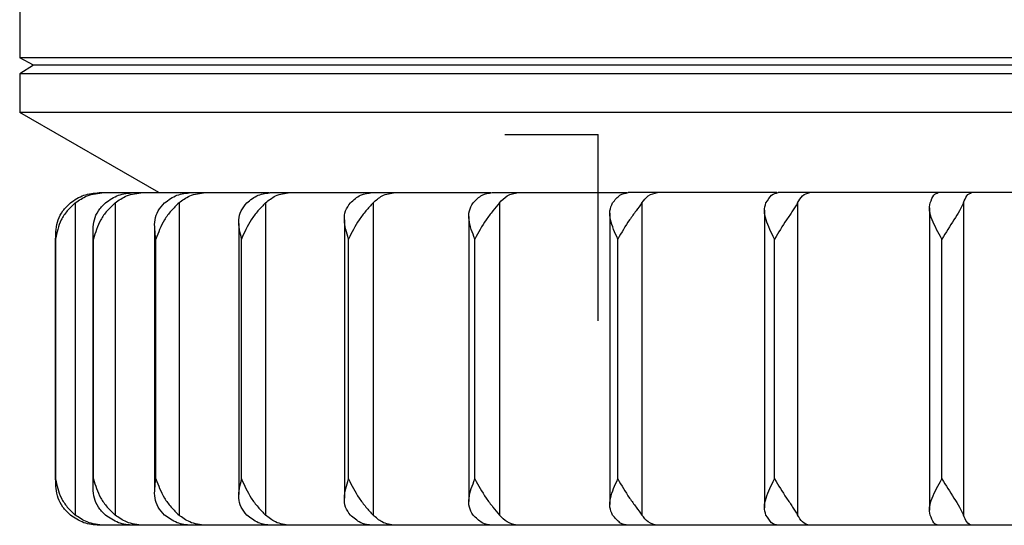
# Model space of a CAD drawing. Header units: millimetres. Extents: x -527 to -209, y 82 to 287.
# Tile 2 of 8: x -319 to -276, y 82 to 104. Entities that reach past the tile are written whole.
import ezdxf

# ---------------------------------------------------------------- set-up
doc = ezdxf.new("R2010")
doc.units = ezdxf.units.MM
doc.header["$PDSIZE"] = -1

msp = doc.modelspace()

# ---------------------------------------------------------------- linework, layer by layer
at = {"color": 7, "linetype": 'Continuous', "lineweight": 25}
for p, q in [((-318.673, 140.669), (-318.673, 102.49)), ((-208.673, 102.49), (-318.673, 102.49)), ((-318.073, 102.169), (-318.673, 102.49)), ((-318.073, 102.169), (-318.673, 101.796)), ((-209.273, 102.169), (-318.073, 102.169)), ((-208.673, 101.796), (-318.673, 101.796)), ((-318.673, 101.796), (-318.673, 100.133)), ((-208.673, 100.133), (-318.673, 100.133)), ((-312.673, 96.669), (-318.673, 100.133)), ((-315.245, 96.669), (-307.929, 96.669)), ((-307.889, 96.669), (-303.483, 96.669)), ((-303.459, 96.669), (-298.346, 96.669)), ((-298.289, 96.669), (-292.477, 96.669)), ((-286.009, 96.669), (-292.415, 96.669)), ((-234.932, 96.669), (-285.955, 96.669)), ((-316.275, 96.226), (-316.275, 82.762)), ((-314.555, 96.226), (-314.555, 82.762)), ((-311.8, 96.226), (-311.8, 82.762)), ((-308.065, 96.226), (-308.065, 82.762)), ((-303.426, 96.226), (-303.426, 82.762)), ((-297.978, 96.226), (-297.978, 82.762)), ((-291.832, 96.226), (-291.832, 82.762)), ((-285.112, 96.226), (-285.112, 82.762)), ((-279.426, 96.014), (-279.426, 82.974)), ((-277.956, 96.226), (-277.956, 82.762)), ((-299.295, 95.639), (-299.295, 83.35)), ((-293.212, 95.779), (-293.212, 83.21)), ((-286.544, 95.909), (-286.544, 83.08)), ((-312.861, 95.17), (-312.861, 83.818)), ((-309.22, 95.338), (-309.22, 83.65)), ((-304.667, 95.5), (-304.667, 83.489)), ((-317.131, 94.832), (-317.131, 84.156)), ((-315.516, 95.001), (-315.516, 83.988)), ((-317.124, 84.319), (-317.124, 94.669)), ((-315.486, 84.319), (-315.486, 94.669)), ((-312.793, 84.319), (-312.793, 94.669)), ((-309.101, 84.319), (-309.101, 94.669)), ((-304.484, 84.319), (-304.484, 94.669)), ((-299.036, 84.319), (-299.036, 94.669)), ((-292.868, 84.319), (-292.868, 94.669)), ((-286.106, 84.319), (-286.106, 94.669)), ((-278.887, 84.319), (-278.887, 94.669)), ((-273.376, 82.319), (-315.245, 82.319))]:
    msp.add_line(p, q, dxfattribs=at)
at = {"color": 7, "linetype": 'Continuous'}
for q in [(-297.738, 99.169), (-293.725, 91.143)]:
    msp.add_line((-293.725, 99.169), q, dxfattribs=at)
at = {"color": 7, "linetype": 'Continuous', "lineweight": 25}
for points, knots in [([(-316.488, 96.226), (-316.3, 96.354), (-315.923, 96.609), (-315.471, 96.649), (-315.245, 96.669)], [0, 0, 0, 0, 0.5, 1, 1, 1, 1]), ([(-316.275, 96.226), (-316.111, 96.34), (-315.738, 96.598), (-315.286, 96.644), (-315.032, 96.669)], [0, 0, 0, 0, 0.43833, 1, 1, 1, 1]), ([(-314.978, 96.226), (-314.795, 96.354), (-314.43, 96.609), (-313.992, 96.649), (-313.773, 96.669)], [0, 0, 0, 0, 0.5, 1, 1, 1, 1]), ([(-314.555, 96.226), (-314.397, 96.34), (-314.035, 96.598), (-313.597, 96.644), (-313.35, 96.669)], [0, 0, 0, 0, 0.43833, 1, 1, 1, 1]), ([(-312.423, 96.226), (-312.25, 96.354), (-311.904, 96.609), (-311.488, 96.649), (-311.281, 96.669)], [0, 0, 0, 0, 0.5, 1, 1, 1, 1]), ([(-311.8, 96.226), (-311.65, 96.34), (-311.307, 96.598), (-310.891, 96.644), (-310.658, 96.669)], [0, 0, 0, 0, 0.4383299, 1, 1, 1, 1]), ([(-308.876, 96.226), (-308.716, 96.354), (-308.395, 96.609), (-308.011, 96.649), (-307.819, 96.669)], [0, 0, 0, 0, 0.5, 1, 1, 1, 1]), ([(-308.065, 96.226), (-307.926, 96.34), (-307.609, 96.598), (-307.224, 96.644), (-307.008, 96.669)], [0, 0, 0, 0, 0.43833, 1, 1, 1, 1]), ([(-304.408, 96.226), (-304.264, 96.354), (-303.977, 96.609), (-303.632, 96.649), (-303.459, 96.669)], [0, 0, 0, 0, 0.5000001, 1, 1, 1, 1]), ([(-303.426, 96.226), (-303.301, 96.34), (-303.016, 96.598), (-302.671, 96.644), (-302.477, 96.669)], [0, 0, 0, 0, 0.43833, 1, 1, 1, 1]), ([(-299.111, 96.226), (-298.987, 96.354), (-298.738, 96.609), (-298.439, 96.649), (-298.289, 96.669)], [0, 0, 0, 0, 0.5, 1, 1, 1, 1]), ([(-297.978, 96.226), (-297.87, 96.34), (-297.623, 96.598), (-297.324, 96.644), (-297.156, 96.669)], [0, 0, 0, 0, 0.43833, 1, 1, 1, 1]), ([(-293.093, 96.226), (-292.991, 96.354), (-292.785, 96.609), (-292.538, 96.649), (-292.415, 96.669)], [0, 0, 0, 0, 0.5, 1, 1, 1, 1]), ([(-291.832, 96.226), (-291.742, 96.34), (-291.539, 96.598), (-291.292, 96.644), (-291.153, 96.669)], [0, 0, 0, 0, 0.43833, 1, 1, 1, 1]), ([(-286.476, 96.226), (-286.397, 96.354), (-286.239, 96.609), (-286.05, 96.649), (-285.955, 96.669)], [0, 0, 0, 0, 0.5, 1, 1, 1, 1]), ([(-285.112, 96.226), (-285.043, 96.34), (-284.887, 96.598), (-284.697, 96.644), (-284.59, 96.669)], [0, 0, 0, 0, 0.43833, 1, 1, 1, 1]), ([(-279.395, 96.226), (-279.342, 96.354), (-279.234, 96.609), (-279.106, 96.649), (-279.042, 96.669)], [0, 0, 0, 0, 0.5, 1, 1, 1, 1]), ([(-277.956, 96.226), (-277.909, 96.34), (-277.803, 96.598), (-277.675, 96.644), (-277.602, 96.669)], [0, 0, 0, 0, 0.43833, 1, 1, 1, 1]), ([(-316.275, 96.226), (-316.395, 96.115), (-316.637, 95.891), (-316.982, 95.364), (-317.067, 94.947), (-317.124, 94.669)], [0, 0, 0, 0, 0.250861, 0.501307, 1, 1, 1, 1]), ([(-317.124, 94.669), (-317.116, 94.947), (-317.103, 95.364), (-316.834, 95.891), (-316.603, 96.115), (-316.488, 96.226)], [0, 0, 0, 0, 0.498883, 0.749389, 1, 1, 1, 1]), ([(-315.486, 94.669), (-315.503, 94.947), (-315.528, 95.364), (-315.305, 95.891), (-315.087, 96.115), (-314.978, 96.226)], [0, 0, 0, 0, 0.498883, 0.749389, 1, 1, 1, 1]), ([(-314.555, 96.226), (-314.675, 96.115), (-314.914, 95.891), (-315.287, 95.364), (-315.407, 94.947), (-315.486, 94.669)], [0, 0, 0, 0, 0.250861, 0.501307, 1, 1, 1, 1]), ([(-312.793, 94.669), (-312.835, 94.947), (-312.896, 95.364), (-312.725, 95.891), (-312.524, 96.115), (-312.423, 96.226)], [0, 0, 0, 0, 0.4988829, 0.7493889, 1, 1, 1, 1]), ([(-311.8, 96.226), (-311.916, 96.115), (-312.148, 95.891), (-312.542, 95.364), (-312.693, 94.947), (-312.793, 94.669)], [0, 0, 0, 0, 0.250861, 0.501307, 1, 1, 1, 1]), ([(-309.101, 94.669), (-309.166, 94.947), (-309.263, 95.364), (-309.146, 95.891), (-308.966, 96.115), (-308.876, 96.226)], [0, 0, 0, 0, 0.4988829, 0.7493889, 1, 1, 1, 1]), ([(-308.065, 96.226), (-308.175, 96.115), (-308.396, 95.891), (-308.802, 95.364), (-308.981, 94.947), (-309.101, 94.669)], [0, 0, 0, 0, 0.2508611, 0.5013073, 1, 1, 1, 1]), ([(-304.484, 94.669), (-304.571, 94.947), (-304.701, 95.364), (-304.642, 95.891), (-304.486, 96.115), (-304.408, 96.226)], [0, 0, 0, 0, 0.498883, 0.749389, 1, 1, 1, 1]), ([(-303.426, 96.226), (-303.528, 96.115), (-303.733, 95.891), (-304.143, 95.364), (-304.347, 94.947), (-304.484, 94.669)], [0, 0, 0, 0, 0.250861, 0.501307, 1, 1, 1, 1]), ([(-299.036, 94.669), (-299.143, 94.947), (-299.305, 95.364), (-299.304, 95.891), (-299.176, 96.115), (-299.111, 96.226)], [0, 0, 0, 0, 0.498883, 0.749389, 1, 1, 1, 1]), ([(-297.978, 96.226), (-298.07, 96.115), (-298.254, 95.891), (-298.66, 95.364), (-298.886, 94.947), (-299.036, 94.669)], [0, 0, 0, 0, 0.250861, 0.501307, 1, 1, 1, 1]), ([(-292.868, 94.669), (-292.994, 94.947), (-293.183, 95.364), (-293.24, 95.891), (-293.142, 96.115), (-293.093, 96.226)], [0, 0, 0, 0, 0.498883, 0.749389, 1, 1, 1, 1]), ([(-291.832, 96.226), (-291.912, 96.115), (-292.072, 95.891), (-292.465, 95.364), (-292.707, 94.947), (-292.868, 94.669)], [0, 0, 0, 0, 0.250861, 0.501307, 1, 1, 1, 1]), ([(-286.106, 94.669), (-286.247, 94.947), (-286.46, 95.364), (-286.574, 95.891), (-286.509, 96.115), (-286.476, 96.226)], [0, 0, 0, 0, 0.4988829, 0.7493889, 1, 1, 1, 1]), ([(-285.112, 96.226), (-285.178, 96.115), (-285.311, 95.891), (-285.684, 95.364), (-285.937, 94.947), (-286.106, 94.669)], [0, 0, 0, 0, 0.2508613, 0.5013074, 1, 1, 1, 1]), ([(-278.887, 94.669), (-279.041, 94.947), (-279.273, 95.364), (-279.443, 95.891), (-279.411, 96.115), (-279.395, 96.226)], [0, 0, 0, 0, 0.4988829, 0.7493889, 1, 1, 1, 1]), ([(-277.956, 96.226), (-278.007, 96.115), (-278.11, 95.891), (-278.455, 95.364), (-278.714, 94.947), (-278.887, 94.669)], [0, 0, 0, 0, 0.250861, 0.501307, 1, 1, 1, 1]), ([(-316.488, 82.762), (-316.604, 82.874), (-316.834, 83.098), (-317.103, 83.625), (-317.116, 84.042), (-317.124, 84.319)], [0, 0, 0, 0, 0.2508614, 0.5013074, 1, 1, 1, 1]), ([(-317.124, 84.319), (-317.067, 84.042), (-316.982, 83.624), (-316.636, 83.097), (-316.395, 82.874), (-316.275, 82.762)], [0, 0, 0, 0, 0.498883, 0.749389, 1, 1, 1, 1]), ([(-314.978, 82.762), (-315.087, 82.874), (-315.305, 83.098), (-315.528, 83.625), (-315.503, 84.042), (-315.486, 84.319)], [0, 0, 0, 0, 0.250861, 0.501307, 1, 1, 1, 1]), ([(-315.486, 84.319), (-315.406, 84.042), (-315.287, 83.624), (-314.914, 83.097), (-314.675, 82.874), (-314.555, 82.762)], [0, 0, 0, 0, 0.498883, 0.749389, 1, 1, 1, 1]), ([(-312.423, 82.762), (-312.524, 82.874), (-312.725, 83.098), (-312.896, 83.625), (-312.835, 84.042), (-312.793, 84.319)], [0, 0, 0, 0, 0.250861, 0.501307, 1, 1, 1, 1]), ([(-312.793, 84.319), (-312.693, 84.042), (-312.542, 83.624), (-312.148, 83.097), (-311.916, 82.874), (-311.8, 82.762)], [0, 0, 0, 0, 0.498883, 0.749389, 1, 1, 1, 1]), ([(-308.876, 82.762), (-308.966, 82.874), (-309.146, 83.098), (-309.263, 83.625), (-309.166, 84.042), (-309.101, 84.319)], [0, 0, 0, 0, 0.2508611, 0.5013073, 1, 1, 1, 1]), ([(-309.101, 84.319), (-308.981, 84.042), (-308.801, 83.624), (-308.396, 83.097), (-308.175, 82.874), (-308.065, 82.762)], [0, 0, 0, 0, 0.498883, 0.749389, 1, 1, 1, 1]), ([(-304.408, 82.762), (-304.486, 82.874), (-304.642, 83.098), (-304.701, 83.625), (-304.571, 84.042), (-304.484, 84.319)], [0, 0, 0, 0, 0.250861, 0.501307, 1, 1, 1, 1]), ([(-304.484, 84.319), (-304.347, 84.042), (-304.142, 83.624), (-303.733, 83.097), (-303.528, 82.874), (-303.426, 82.762)], [0, 0, 0, 0, 0.498883, 0.749389, 1, 1, 1, 1]), ([(-299.111, 82.762), (-299.176, 82.874), (-299.304, 83.098), (-299.305, 83.625), (-299.143, 84.042), (-299.036, 84.319)], [0, 0, 0, 0, 0.2508609, 0.5013073, 1, 1, 1, 1]), ([(-299.036, 84.319), (-298.886, 84.042), (-298.66, 83.624), (-298.254, 83.097), (-298.07, 82.874), (-297.978, 82.762)], [0, 0, 0, 0, 0.498883, 0.749389, 1, 1, 1, 1]), ([(-293.093, 82.762), (-293.142, 82.874), (-293.24, 83.098), (-293.182, 83.625), (-292.994, 84.042), (-292.868, 84.319)], [0, 0, 0, 0, 0.250861, 0.501307, 1, 1, 1, 1]), ([(-292.868, 84.319), (-292.707, 84.042), (-292.465, 83.624), (-292.072, 83.097), (-291.912, 82.874), (-291.832, 82.762)], [0, 0, 0, 0, 0.498883, 0.749389, 1, 1, 1, 1]), ([(-286.476, 82.762), (-286.509, 82.874), (-286.574, 83.098), (-286.46, 83.625), (-286.247, 84.042), (-286.106, 84.319)], [0, 0, 0, 0, 0.250861, 0.501307, 1, 1, 1, 1]), ([(-286.106, 84.319), (-285.937, 84.042), (-285.684, 83.624), (-285.311, 83.097), (-285.178, 82.874), (-285.112, 82.762)], [0, 0, 0, 0, 0.4988829, 0.7493889, 1, 1, 1, 1]), ([(-279.395, 82.762), (-279.411, 82.874), (-279.443, 83.098), (-279.273, 83.625), (-279.041, 84.042), (-278.887, 84.319)], [0, 0, 0, 0, 0.250861, 0.501307, 1, 1, 1, 1]), ([(-278.887, 84.319), (-278.714, 84.042), (-278.454, 83.624), (-278.11, 83.097), (-278.007, 82.874), (-277.956, 82.762)], [0, 0, 0, 0, 0.498883, 0.749389, 1, 1, 1, 1]), ([(-315.245, 82.319), (-315.471, 82.339), (-315.923, 82.379), (-316.299, 82.635), (-316.488, 82.762)], [0, 0, 0, 0, 0.49896, 1, 1, 1, 1]), ([(-315.032, 82.319), (-315.286, 82.345), (-315.738, 82.39), (-316.111, 82.649), (-316.275, 82.762)], [0, 0, 0, 0, 0.56167, 1, 1, 1, 1]), ([(-313.773, 82.319), (-313.992, 82.339), (-314.429, 82.379), (-314.795, 82.635), (-314.978, 82.762)], [0, 0, 0, 0, 0.49896, 1, 1, 1, 1]), ([(-313.35, 82.319), (-313.597, 82.345), (-314.035, 82.39), (-314.397, 82.649), (-314.555, 82.762)], [0, 0, 0, 0, 0.5616701, 1, 1, 1, 1]), ([(-311.281, 82.319), (-311.488, 82.339), (-311.903, 82.379), (-312.249, 82.635), (-312.423, 82.762)], [0, 0, 0, 0, 0.49896, 1, 1, 1, 1]), ([(-310.658, 82.319), (-310.891, 82.345), (-311.307, 82.39), (-311.65, 82.649), (-311.8, 82.762)], [0, 0, 0, 0, 0.56167, 1, 1, 1, 1]), ([(-307.819, 82.319), (-308.011, 82.339), (-308.395, 82.379), (-308.715, 82.635), (-308.876, 82.762)], [0, 0, 0, 0, 0.49896, 1, 1, 1, 1]), ([(-307.008, 82.319), (-307.224, 82.345), (-307.609, 82.39), (-307.926, 82.649), (-308.065, 82.762)], [0, 0, 0, 0, 0.56167, 1, 1, 1, 1]), ([(-303.459, 82.319), (-303.631, 82.339), (-303.976, 82.379), (-304.264, 82.635), (-304.408, 82.762)], [0, 0, 0, 0, 0.4989603, 1, 1, 1, 1]), ([(-302.477, 82.319), (-302.671, 82.345), (-303.016, 82.39), (-303.301, 82.649), (-303.426, 82.762)], [0, 0, 0, 0, 0.56167, 1, 1, 1, 1]), ([(-298.289, 82.319), (-298.438, 82.339), (-298.737, 82.379), (-298.987, 82.635), (-299.111, 82.762)], [0, 0, 0, 0, 0.49896, 1, 1, 1, 1]), ([(-297.156, 82.319), (-297.324, 82.345), (-297.623, 82.39), (-297.87, 82.649), (-297.978, 82.762)], [0, 0, 0, 0, 0.56167, 1, 1, 1, 1]), ([(-292.415, 82.319), (-292.538, 82.339), (-292.785, 82.379), (-292.99, 82.635), (-293.093, 82.762)], [0, 0, 0, 0, 0.49896, 1, 1, 1, 1]), ([(-291.153, 82.319), (-291.292, 82.345), (-291.539, 82.39), (-291.742, 82.649), (-291.832, 82.762)], [0, 0, 0, 0, 0.5616701, 1, 1, 1, 1]), ([(-285.955, 82.319), (-286.05, 82.339), (-286.239, 82.379), (-286.397, 82.635), (-286.476, 82.762)], [0, 0, 0, 0, 0.49896, 1, 1, 1, 1]), ([(-284.59, 82.319), (-284.697, 82.345), (-284.887, 82.39), (-285.043, 82.649), (-285.112, 82.762)], [0, 0, 0, 0, 0.56167, 1, 1, 1, 1]), ([(-279.042, 82.319), (-279.106, 82.339), (-279.234, 82.379), (-279.341, 82.635), (-279.395, 82.762)], [0, 0, 0, 0, 0.49896, 1, 1, 1, 1]), ([(-277.602, 82.319), (-277.675, 82.345), (-277.803, 82.39), (-277.909, 82.649), (-277.956, 82.762)], [0, 0, 0, 0, 0.5616701, 1, 1, 1, 1])]:
    msp.add_open_spline(points, degree=3, knots=knots, dxfattribs=at)
at = {"color": 7, "linetype": 'Continuous'}
msp.add_point((-293.725, 99.169), dxfattribs=at)

doc.saveas('drawing.dxf')
